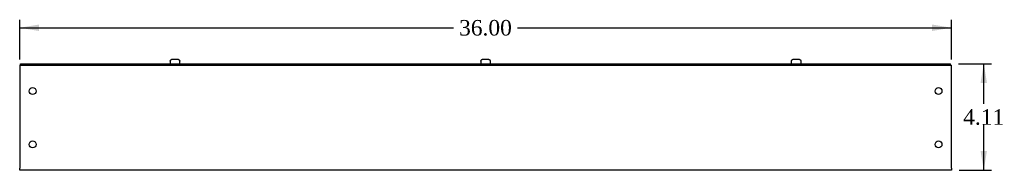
# Model space of a CAD drawing. Header units: inches. Extents: x 1 to 150, y -1 to 99.
# Tile 3 of 5: x 79.63 to 117.67, y 48.66 to 54.48. Entities that reach past the tile are written whole.
import ezdxf
from ezdxf.enums import TextEntityAlignment as Align

# ---------------------------------------------------------------- set-up
doc = ezdxf.new("R2010")
doc.units = ezdxf.units.IN
doc.header["$MEASUREMENT"] = 0
for name, color, linetype in [('COM53344-3', 7, 'Continuous'), ('COM56307-4', 7, 'Continuous'), ('Default', 7, 'Continuous'), ('SCS19515', 7, 'Continuous')]:
    doc.layers.add(name, color=color, linetype=linetype)
doc.styles.add('SEACAD_Times_New_Roman', font='times.ttf')
doc.dimstyles.new('HAMMOND_(STH_-_120x80)', dxfattribs={"dimtxt": 0.6, "dimasz": 0.75, "dimexe": 0.3, "dimexo": 0.3, "dimgap": 0.15, "dimtad": 0, "dimtih": 1, "dimtoh": 1, "dimzin": 0, "dimdsep": 46, "dimtxsty": 'SEACAD_Times_New_Roman', "dimblk1": '_SE_FILLED', "dimblk2": '_SE_FILLED', "dimsah": 1, "dimcen": 0.3, "dimadec": 0, "dimazin": 0, "dimtfac": 0.8, "dimtofl": 0, "dimtmove": 0, "dimatfit": 3, "dimfxl": 1, "dimtolj": 1, "dimtzin": 0, "dimarcsym": 0})

# ---------------------------------------------------------------- blocks, each defined once
blk = doc.blocks.new('SE3')
at = {"layer": 'COM53344-3', "color": 7, "linetype": 'Continuous'}
for p, q in [((79.632, 52.721), (79.664, 52.721)), ((79.632, 52.721), (79.632, 52.635)), ((79.632, 52.635), (79.632, 48.75)), ((115.601, 52.721), (115.632, 52.721)), ((115.632, 52.635), (115.632, 52.721)), ((115.632, 48.75), (115.632, 52.635)), ((79.632, 48.664), (79.632, 48.75)), ((115.632, 48.75), (115.632, 48.664)), ((115.632, 48.664), (79.632, 48.664))]:
    blk.add_line(p, q, dxfattribs=at)
for centre in [(80.132, 51.721), (115.132, 51.721), (80.132, 49.664), (115.132, 49.664)]:
    blk.add_circle(centre, 0.133, dxfattribs=at)
at = {"layer": 'COM56307-4', "color": 7, "linetype": 'Continuous'}
for p, q in [((79.664, 52.778), (115.601, 52.778)), ((79.664, 52.721), (79.664, 52.778)), ((79.664, 52.721), (115.601, 52.721)), ((115.601, 52.721), (115.601, 52.778))]:
    blk.add_line(p, q, dxfattribs=at)
at = {"layer": 'SCS19515', "color": 7, "linetype": 'Continuous'}
for p, q in [((85.54, 52.953), (85.725, 52.953)), ((97.54, 52.953), (97.725, 52.953)), ((109.54, 52.953), (109.725, 52.953)), ((85.445, 52.863), (85.445, 52.803)), ((85.449, 52.878), (85.446, 52.878)), ((85.816, 52.878), (85.819, 52.878)), ((85.82, 52.803), (85.82, 52.863)), ((97.445, 52.863), (97.445, 52.803)), ((97.446, 52.878), (97.449, 52.878)), ((97.816, 52.878), (97.819, 52.878)), ((97.82, 52.803), (97.82, 52.863)), ((109.445, 52.863), (109.445, 52.803)), ((109.449, 52.878), (109.446, 52.878)), ((109.816, 52.878), (109.819, 52.878)), ((109.82, 52.803), (109.82, 52.863))]:
    blk.add_line(p, q, dxfattribs=at)
for centre, radius, start, end in [((85.535, 52.863), 0.09, 170.4059, 180), ((85.47, 52.803), 0.025, 180, 270), ((85.795, 52.803), 0.025, 270, 0), ((85.73, 52.863), 0.09, 0, 9.5941), ((97.535, 52.863), 0.09, 170.4059, 180), ((97.47, 52.803), 0.025, 180, 270), ((97.795, 52.803), 0.025, 270, 0), ((97.73, 52.863), 0.09, 0, 9.5941), ((109.535, 52.863), 0.09, 170.4059, 180), ((109.47, 52.803), 0.025, 180, 270), ((109.795, 52.803), 0.025, 270, 0), ((109.73, 52.863), 0.09, 0, 9.5941)]:
    blk.add_arc(centre, radius, start, end, dxfattribs=at)
for points in [[(85.449, 52.878), (85.449, 52.883), (85.451, 52.888), (85.454, 52.898), (85.457, 52.903), (85.462, 52.912), (85.465, 52.917), (85.472, 52.925), (85.476, 52.928), (85.484, 52.935), (85.489, 52.938), (85.498, 52.943), (85.503, 52.946), (85.513, 52.949), (85.518, 52.95), (85.529, 52.952), (85.534, 52.953), (85.54, 52.953)], [(85.725, 52.953), (85.73, 52.953), (85.736, 52.952), (85.746, 52.95), (85.752, 52.949), (85.762, 52.946), (85.767, 52.943), (85.776, 52.938), (85.78, 52.935), (85.789, 52.928), (85.792, 52.925), (85.799, 52.917), (85.803, 52.912), (85.808, 52.903), (85.81, 52.898), (85.814, 52.888), (85.815, 52.883), (85.816, 52.878)], [(97.449, 52.878), (97.449, 52.883), (97.451, 52.888), (97.454, 52.898), (97.457, 52.903), (97.462, 52.912), (97.465, 52.917), (97.472, 52.925), (97.476, 52.928), (97.484, 52.935), (97.489, 52.938), (97.498, 52.943), (97.503, 52.946), (97.513, 52.949), (97.518, 52.95), (97.529, 52.952), (97.534, 52.953), (97.54, 52.953)], [(97.725, 52.953), (97.73, 52.953), (97.736, 52.952), (97.746, 52.95), (97.752, 52.949), (97.762, 52.946), (97.767, 52.943), (97.776, 52.938), (97.78, 52.935), (97.789, 52.928), (97.792, 52.925), (97.799, 52.917), (97.803, 52.912), (97.808, 52.903), (97.81, 52.898), (97.814, 52.888), (97.815, 52.883), (97.816, 52.878)], [(109.449, 52.878), (109.449, 52.883), (109.451, 52.888), (109.454, 52.898), (109.457, 52.903), (109.462, 52.912), (109.465, 52.917), (109.472, 52.925), (109.476, 52.928), (109.484, 52.935), (109.489, 52.938), (109.498, 52.943), (109.503, 52.946), (109.513, 52.949), (109.518, 52.95), (109.529, 52.952), (109.534, 52.953), (109.54, 52.953)], [(109.725, 52.953), (109.73, 52.953), (109.736, 52.952), (109.746, 52.95), (109.752, 52.949), (109.762, 52.946), (109.767, 52.943), (109.776, 52.938), (109.78, 52.935), (109.789, 52.928), (109.792, 52.925), (109.799, 52.917), (109.803, 52.912), (109.808, 52.903), (109.81, 52.898), (109.814, 52.888), (109.815, 52.883), (109.816, 52.878)]]:
    blk.add_open_spline(points, degree=3, knots=[0, 0, 0, 0, 0.125, 0.125, 0.25, 0.25, 0.375, 0.375, 0.5, 0.5, 0.625, 0.625, 0.75, 0.75, 0.875, 0.875, 1, 1, 1, 1], dxfattribs=at)
blk = doc.blocks.new('DMBLK6162')
at = {"layer": 'Default', "linetype": 'Continuous', "transparency": 16777216}
for points in [[(80.382, 54.29), (79.632, 54.165), (80.382, 54.04)], [(114.882, 54.29), (114.882, 54.04), (115.632, 54.165)]]:
    blk.add_hatch(color=7, dxfattribs=at).paths.add_polyline_path(points)
at = {"layer": 'Default', "color": 7, "linetype": 'Continuous', "transparency": 16777216}
for p, q in [((79.632, 52.935), (79.632, 54.465)), ((115.632, 52.935), (115.632, 54.465)), ((79.632, 54.165), (96.399, 54.165)), ((98.866, 54.165), (115.632, 54.165))]:
    blk.add_line(p, q, dxfattribs=at)
at = {"layer": 'Default', "color": 7, "linetype": 'Continuous', "transparency": 16777216, "style": 'SEACAD_Times_New_Roman'}
blk.add_text('36.00', height=0.6, dxfattribs=at).set_placement((96.609, 54.465), align=Align.TOP_LEFT)
blk = doc.blocks.new('_SE_FILLED')
at = {"color": 0}
blk.add_line((0, 0), (-1, 0), dxfattribs=at)
blk.add_solid([(0, 0), (-1, -0.1665), (-1, 0.1665), (0, 0)], dxfattribs=at)
blk = doc.blocks.new('DMBLK6163')
at = {"layer": 'Default', "linetype": 'Continuous', "transparency": 16777216}
for points in [[(117.005, 52.028), (116.88, 52.778), (116.755, 52.028)], [(117.005, 49.414), (116.755, 49.414), (116.88, 48.664)]]:
    blk.add_hatch(color=7, dxfattribs=at).paths.add_polyline_path(points)
at = {"layer": 'Default', "color": 7, "linetype": 'Continuous', "transparency": 16777216}
for p, q in [((115.901, 52.778), (117.18, 52.778)), ((116.88, 51.231), (116.88, 52.778)), ((116.88, 48.664), (116.88, 50.421)), ((115.932, 48.664), (117.18, 48.664))]:
    blk.add_line(p, q, dxfattribs=at)
at = {"layer": 'Default', "color": 7, "linetype": 'Continuous', "transparency": 16777216, "style": 'SEACAD_Times_New_Roman'}
blk.add_text('4.11', height=0.6, dxfattribs=at).set_placement((116.084, 51.021), align=Align.TOP_LEFT)

msp = doc.modelspace()

# ---------------------------------------------------------------- block references
at = {"layer": 'Default'}
msp.add_blockref('SE3', (0, 0), dxfattribs=at)

# ---------------------------------------------------------------- dimensions: what is measured, and where the dimension line sits
at = {"layer": 'Default', "color": 7, "linetype": 'Continuous'}
for base, p1, p2, angle, picture, middle, dimtype in [((79.632, 54.165), (79.632, 52.635), (115.632, 52.635), 0, 'DMBLK6162', (97.632, 54.165), 161), ((116.88, 52.778), (115.632, 48.664), (115.601, 52.778), 90, 'DMBLK6163', (116.88, 50.721), 160)]:
    dim = msp.add_linear_dim(base=base, p1=p1, p2=p2, angle=angle, text='\\A1;<>', dimstyle='HAMMOND_(STH_-_120x80)', dxfattribs=at)
    dim.commit()
    dim.dimension.update_dxf_attribs({"geometry": picture, "text_midpoint": middle, "dimtype": dimtype})

doc.saveas('drawing.dxf')
